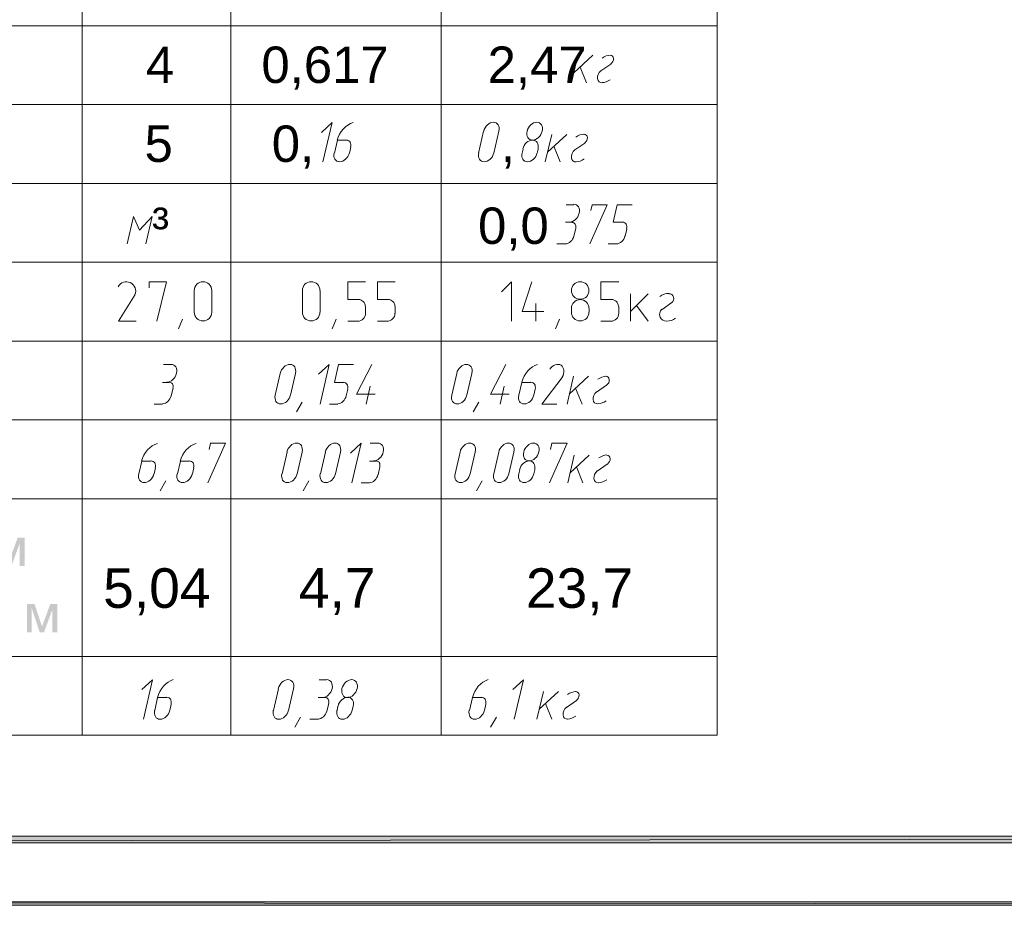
# Model space of a CAD drawing. Header units: millimetres. Extents: x 1527433 to 14789979, y -66543 to 11310.
# Tile 85 of 122: x 1997577 to 2005076, y -65658 to -58915. Entities that reach past the tile are written whole.
import ezdxf

# ---------------------------------------------------------------- set-up
doc = ezdxf.new("R2010")
doc.units = ezdxf.units.MM
doc.styles.get("Standard").update_dxf_attribs({"font": 'isocpeur.ttf', "height": 250})

msp = doc.modelspace()

# ---------------------------------------------------------------- hatches: boundary and pattern name
h = msp.add_hatch(color=7)
h.paths.add_polyline_path([(2024622.617, -35960.929), (2024599.333, -35982.095), (2024622.617, -65655.645)])
h.paths.add_polyline_path([(2024599.333, -35982.095), (2024622.617, -65655.645), (2024599.333, -65630.245)])
h.paths.add_polyline_path([(2024622.617, -65655.645), (2024599.333, -65630.245), (2024622.617, -65657.762)])
h.paths.add_polyline_path([(2024599.333, -65630.245), (2024622.617, -65657.762), (1982651.233, -65630.245)])
h.paths.add_polyline_path([(2024622.617, -65657.762), (1982651.233, -65630.245), (1982625.833, -65657.762)])
h.paths.add_polyline_path([(1982651.233, -65630.245), (1982625.833, -65657.762)])
h = msp.add_hatch(color=7)
h.paths.add_polyline_path([(2024099.8, -65130.712), (2024150.6, -65181.512), (2024099.8, -36481.629)])
h.paths.add_polyline_path([(2024150.6, -65181.512), (2024099.8, -36481.629), (2024150.6, -36432.945)])
h.paths.add_polyline_path([(2024099.8, -36481.629), (2024150.6, -36432.945), (1984651.483, -36481.629)])
h.paths.add_polyline_path([(2024150.6, -36432.945), (1984651.483, -36481.629), (1984600.683, -36432.945)])
h.paths.add_polyline_path([(1984651.483, -36481.629), (1984600.683, -36432.945), (1984651.483, -65130.712)])
h.paths.add_polyline_path([(1984600.683, -36432.945), (1984651.483, -65130.712), (1984600.683, -65181.512)])
h.paths.add_polyline_path([(1984651.483, -65130.712), (1984600.683, -65181.512), (2024099.8, -65130.712)])
h.paths.add_polyline_path([(1984600.683, -65181.512), (2024099.8, -65130.712), (2024150.6, -65181.512)])
h = msp.add_hatch(color=7)
h.dxf.hatch_style = 2
h.paths.add_polyline_path([(1997385.679, -62857.456), (1997442.619, -62857.456), (1997499.34, -63030.207), (1997562.343, -62857.456), (1997614.984, -62857.456), (1997614.984, -63073.312), (1997578.384, -63073.312), (1997578.384, -62899.514), (1997514.553, -63073.312), (1997481.811, -63073.312), (1997421.453, -62891.19), (1997421.453, -63073.312), (1997385.679, -63073.312)])
h = msp.add_hatch(color=7)
h.dxf.hatch_style = 2
h.paths.add_polyline_path([(1997633.667, -63363.339), (1997690.608, -63363.339), (1997747.328, -63536.09), (1997810.332, -63363.339), (1997862.973, -63363.339), (1997862.973, -63579.195), (1997826.372, -63579.195), (1997826.372, -63405.397), (1997762.541, -63579.195), (1997729.799, -63579.195), (1997669.441, -63397.074), (1997669.441, -63579.195), (1997633.667, -63579.195)])

# ---------------------------------------------------------------- linework, layer by layer
at = {"color": 7, "lineweight": 0}
for points in [[(1998052.1, -53861.579), (1998052.1, -64362.362)], [(1999186.633, -64362.362), (1999186.633, -53861.579)], [(2000786.833, -64362.362), (2000786.833, -53861.579)], [(2002888.683, -64362.362), (2002888.683, -53861.579)], [(2002888.683, -58962.745), (1985730.983, -58962.745)], [(2001828.233, -59184.995), (2001779.55, -59396.662)], [(2001796.483, -59320.462), (2001942.533, -59184.995)], [(2002075.089, -59185.151), (2002059.403, -59186.968), (2002043.583, -59191.405), (2002027.891, -59198.366), (2002012.588, -59207.756)], [(2002079.321, -59252.175), (2002088.24, -59243.996), (2002094.848, -59233.882), (2002098.747, -59222.641), (2002099.539, -59211.084), (2002097.026, -59200.617), (2002091.61, -59192.452), (2002083.794, -59187.099), (2002074.078, -59185.071)], [(2001893.85, -59396.662), (2001845.167, -59276.012)], [(2002003.521, -59303.891), (2001991.9, -59316.537), (2001983.53, -59331.351), (2001978.887, -59347.208), (2001978.449, -59362.985), (2001982.399, -59376.808), (2001990.15, -59387.145), (2002001.018, -59393.391), (2002014.323, -59394.936)], [(2002080.117, -59252.729), (2002003.917, -59305.645)], [(2002013.177, -59394.39), (2002028.863, -59392.572), (2002044.684, -59388.136), (2002060.376, -59381.175), (2002075.678, -59371.785)], [(2002888.683, -59561.762), (1985730.983, -59561.762)], [(1999887.25, -59997.795), (1999957.1, -59697.229), (1999876.667, -59773.429)], [(2000116.585, -59697.913), (2000096.134, -59706.024), (2000076.615, -59717.336), (2000058.335, -59731.502), (2000041.602, -59748.175), (2000026.726, -59767.01), (2000014.013, -59787.659), (2000003.774, -59809.778), (1999996.315, -59833.018)], [(2001110.683, -59764.962), (2001072.583, -59930.062)], [(2001226.714, -59763.78), (2001228.734, -59750.038), (2001228.34, -59737.243), (2001225.701, -59725.67), (2001220.987, -59715.591), (2001214.365, -59707.282), (2001206.005, -59701.015), (2001196.074, -59697.064), (2001184.743, -59695.704), (2001172.768, -59697.114), (2001160.99, -59701.111), (2001149.707, -59707.42), (2001139.214, -59715.766), (2001129.807, -59725.875), (2001121.783, -59737.471), (2001115.439, -59750.28), (2001111.069, -59764.027)], [(2001189, -59930.062), (2001227.1, -59764.962)], [(2001441.269, -59764.027), (2001439.249, -59777.77), (2001439.643, -59790.564), (2001442.282, -59802.138), (2001446.996, -59812.216), (2001453.618, -59820.525), (2001461.979, -59826.792), (2001471.909, -59830.743), (2001483.24, -59832.104), (2001495.215, -59830.693), (2001506.993, -59826.696), (2001518.276, -59820.387), (2001528.77, -59812.041), (2001538.176, -59801.932), (2001546.2, -59790.336), (2001552.545, -59777.527), (2001556.914, -59763.78)], [(2001556.914, -59763.78), (2001558.934, -59750.038), (2001558.54, -59737.243), (2001555.902, -59725.67), (2001551.187, -59715.591), (2001544.565, -59707.282), (2001536.205, -59701.015), (2001526.274, -59697.064), (2001514.943, -59695.704), (2001502.968, -59697.114), (2001491.19, -59701.111), (2001479.907, -59707.42), (2001469.414, -59715.766), (2001460.007, -59725.875), (2001451.983, -59737.471), (2001445.639, -59750.28), (2001441.269, -59764.027)], [(1999997.317, -59832.695), (1999974.033, -59930.062)], [(2000067.167, -59832.695), (1999997.317, -59832.695)], [(2000097.681, -59884.37), (2000099.249, -59873.825), (2000098.967, -59864.01), (2000096.964, -59855.135), (2000093.37, -59847.411), (2000088.313, -59841.046), (2000081.921, -59836.251), (2000074.324, -59833.236), (2000065.65, -59832.209)], [(2001525.164, -59899.247), (2001527.184, -59885.504), (2001526.79, -59872.71), (2001524.152, -59861.136), (2001519.437, -59851.058), (2001512.815, -59842.749), (2001504.455, -59836.482), (2001494.524, -59832.531), (2001483.193, -59831.17), (2001471.218, -59832.581), (2001459.44, -59836.578), (2001448.157, -59842.887), (2001437.664, -59851.233), (2001428.257, -59861.342), (2001420.233, -59872.938), (2001413.889, -59885.747), (2001409.519, -59899.494)], [(2001629.267, -59788.245), (2001580.583, -59997.795)], [(2001597.517, -59923.712), (2001743.567, -59788.245)], [(2001876.123, -59786.284), (2001860.437, -59788.101), (2001844.616, -59792.538), (2001828.924, -59799.499), (2001813.622, -59808.889)], [(2001880.355, -59853.308), (2001889.273, -59845.129), (2001895.881, -59835.015), (2001899.78, -59823.774), (2001900.572, -59812.217), (2001898.059, -59801.751), (2001892.644, -59793.585), (2001884.827, -59788.232), (2001875.112, -59786.205)], [(2000088.333, -59930.062), (2000098.917, -59885.612)], [(2001411.25, -59900.429), (2001404.9, -59930.062)], [(2001519.2, -59930.062), (2001525.55, -59900.429)], [(2001694.883, -59997.795), (2001646.2, -59877.145)], [(2001804.554, -59907.141), (2001792.933, -59919.787), (2001784.563, -59934.601), (2001779.921, -59950.458), (2001779.482, -59966.235), (2001783.433, -59980.058), (2001791.183, -59990.395), (2001802.052, -59996.641), (2001815.356, -59998.186)], [(2001881.15, -59855.979), (2001804.95, -59906.779)], [(1999972.303, -59929.127), (1999970.283, -59942.87), (1999970.677, -59955.664), (1999973.315, -59967.238), (1999978.03, -59977.316), (1999984.652, -59985.625), (1999993.012, -59991.892), (2000002.942, -59995.843), (2000014.274, -59997.204), (2000026.249, -59995.793), (2000038.026, -59991.796), (2000049.31, -59985.487), (2000059.803, -59977.141), (2000069.21, -59967.032), (2000077.233, -59955.436), (2000083.578, -59942.627), (2000087.947, -59928.88)], [(2001072.969, -59929.127), (2001070.949, -59942.87), (2001071.343, -59955.664), (2001073.982, -59967.238), (2001078.696, -59977.316), (2001085.318, -59985.625), (2001093.679, -59991.892), (2001103.609, -59995.843), (2001114.94, -59997.204), (2001126.915, -59995.793), (2001138.693, -59991.796), (2001149.976, -59985.487), (2001160.47, -59977.141), (2001169.876, -59967.032), (2001177.9, -59955.436), (2001184.245, -59942.627), (2001188.614, -59928.88)], [(2001403.169, -59929.127), (2001401.149, -59942.87), (2001401.543, -59955.664), (2001404.182, -59967.238), (2001408.896, -59977.316), (2001415.518, -59985.625), (2001423.879, -59991.892), (2001433.809, -59995.843), (2001445.14, -59997.204), (2001457.115, -59995.793), (2001468.893, -59991.796), (2001480.176, -59985.487), (2001490.67, -59977.141), (2001500.076, -59967.032), (2001508.1, -59955.436), (2001514.445, -59942.627), (2001518.814, -59928.88)], [(2001814.211, -59997.64), (2001829.897, -59995.822), (2001845.717, -59991.386), (2001861.409, -59984.425), (2001876.712, -59975.035)], [(2002888.683, -60162.895), (1985730.983, -60162.895)], [(2001796.483, -60323.762), (2001739.333, -60323.762)], [(2001764.757, -60456.52), (2001776.732, -60455.11), (2001788.51, -60451.113), (2001799.793, -60444.804), (2001810.286, -60436.458), (2001819.693, -60426.349), (2001827.717, -60414.753), (2001834.061, -60401.944), (2001838.431, -60388.197), (2001840.451, -60374.454), (2001840.057, -60361.66), (2001837.418, -60350.086), (2001832.704, -60340.008), (2001826.082, -60331.699), (2001817.721, -60325.432), (2001807.791, -60321.481), (2001796.46, -60320.12)], [(2001919.25, -60622.212), (2002052.6, -60323.762), (2001938.3, -60323.762), (2001927.717, -60368.212)], [(2002166.9, -60457.112), (2002097.05, -60457.112), (2002128.8, -60323.762), (2002243.1, -60323.762)], [(1998536.817, -60622.212), (1998585.5, -60412.662), (1998490.25, -60518.495), (1998443.683, -60412.662), (1998395, -60622.212)], [(2001785.9, -60457.112), (2001735.1, -60457.112)], [(2001811.756, -60502.407), (2001813.098, -60493.46), (2001812.872, -60485.135), (2001811.188, -60477.61), (2001808.153, -60471.062), (2001803.878, -60465.67), (2001798.471, -60461.611), (2001792.04, -60459.063), (2001784.695, -60458.204)], [(2001798.6, -60562.945), (2001813.417, -60503.679)], [(2002199.531, -60508.787), (2002201.099, -60498.241), (2002200.817, -60488.426), (2002198.814, -60479.552), (2002195.22, -60471.827), (2002190.163, -60465.463), (2002183.771, -60460.668), (2002176.174, -60457.652), (2002167.5, -60456.626)], [(2002188.067, -60562.945), (2002200.767, -60510.029)], [(2001732.695, -60622.159), (2001743.268, -60620.904), (2001753.669, -60617.363), (2001763.635, -60611.78), (2001772.905, -60604.397), (2001781.218, -60595.458), (2001788.31, -60585.206), (2001793.921, -60573.883), (2001797.789, -60561.733)], [(2002122.162, -60622.159), (2002132.735, -60620.904), (2002143.136, -60617.363), (2002153.102, -60611.78), (2002162.372, -60604.397), (2002170.684, -60595.458), (2002177.777, -60585.206), (2002183.388, -60573.883), (2002187.256, -60561.733)], [(2001669.483, -60622.212), (2001735.1, -60622.212)], [(2002058.95, -60622.212), (2002122.45, -60622.212)], [(2002888.683, -60761.912), (1985730.983, -60761.912)], [(1998455.253, -61008.041), (1998459.282, -60994.743), (1998460.631, -60981.302), (1998459.435, -60968.061), (1998455.824, -60955.361), (1998449.933, -60943.546), (1998441.893, -60932.957), (1998431.838, -60923.937), (1998419.9, -60916.827), (1998406.812, -60912.16), (1998393.452, -60910.162), (1998380.168, -60910.717), (1998367.309, -60913.709), (1998355.223, -60919.023), (1998344.258, -60926.541), (1998334.762, -60936.148), (1998327.083, -60947.729)], [(1998621.483, -61210.645), (1998695.567, -60910.079), (1998562.217, -60910.079), (1998562.217, -60956.645)], [(1999040.583, -60976.754), (1999039.229, -60963.316), (1999035.344, -60950.801), (1999029.196, -60939.475), (1999021.055, -60929.607), (1999011.187, -60921.466), (1998999.861, -60915.318), (1998987.346, -60911.433), (1998973.908, -60910.079), (1998960.471, -60911.433), (1998947.955, -60915.318), (1998936.63, -60921.466), (1998926.762, -60929.607), (1998918.62, -60939.475), (1998912.473, -60950.801), (1998908.588, -60963.316), (1998907.233, -60976.754)], [(1999863.967, -60976.754), (1999862.612, -60963.316), (1999858.727, -60950.801), (1999852.58, -60939.475), (1999844.438, -60929.607), (1999834.57, -60921.466), (1999823.245, -60915.318), (1999810.729, -60911.433), (1999797.292, -60910.079), (1999783.854, -60911.433), (1999771.339, -60915.318), (1999760.013, -60921.466), (1999750.145, -60929.607), (1999742.004, -60939.475), (1999735.856, -60950.801), (1999731.971, -60963.316), (1999730.617, -60976.754)], [(2000158.183, -61045.545), (2000075.633, -61045.545), (2000075.633, -60910.079), (2000211.1, -60910.079)], [(2000384.667, -61045.545), (2000302.117, -61045.545), (2000302.117, -60910.079), (2000437.583, -60910.079)], [(2001322.35, -61210.645), (2001322.35, -60910.079), (2001246.15, -60986.279)], [(2001404.9, -61136.562), (2001478.983, -60910.079)], [(2001912.9, -60976.754), (2001911.545, -60963.316), (2001907.66, -60950.801), (2001901.513, -60939.475), (2001893.371, -60929.607), (2001883.504, -60921.466), (2001872.178, -60915.318), (2001859.662, -60911.433), (2001846.225, -60910.079), (2001832.788, -60911.433), (2001820.272, -60915.318), (2001808.946, -60921.466), (2001799.079, -60929.607), (2001790.937, -60939.475), (2001784.79, -60950.801), (2001780.905, -60963.316), (2001779.55, -60976.754)], [(2002086.467, -61045.545), (2002003.917, -61045.545), (2002003.917, -60910.079), (2002139.383, -60910.079)], [(1998456.383, -61007.445), (1998329.383, -61210.645), (1998464.85, -61210.645)], [(1998907.233, -60977.812), (1998907.233, -61142.912)], [(1999040.583, -61142.912), (1999040.583, -60977.812)], [(1999730.617, -60977.812), (1999730.617, -61142.912)], [(1999866.083, -61142.912), (1999866.083, -60977.812)], [(2001779.55, -60976.754), (2001780.905, -60990.191), (2001784.79, -61002.707), (2001790.937, -61014.032), (2001799.079, -61023.9), (2001808.946, -61032.042), (2001820.272, -61038.189), (2001832.788, -61042.074), (2001846.225, -61043.429), (2001859.662, -61042.074), (2001872.178, -61038.189), (2001883.504, -61032.042), (2001893.371, -61023.9), (2001901.513, -61014.032), (2001907.66, -61002.707), (2001911.545, -60990.191), (2001912.9, -60976.754)], [(2002228.283, -61136.562), (2002363.75, -61001.095)], [(2002228.283, -61001.095), (2002228.283, -61210.645)], [(2002520.548, -60999.016), (2002502.53, -61000.809), (2002485.071, -61005.224), (2002468.454, -61012.168), (2002452.963, -61021.544)], [(2002543.524, -61067.876), (2002551.699, -61059.509), (2002556.772, -61049.266), (2002558.485, -61037.965), (2002556.582, -61026.423), (2002551.179, -61016.048), (2002543.028, -61008.035), (2002532.824, -61002.885), (2002521.264, -61001.096)], [(2000208.983, -61097.404), (2000207.93, -61086.952), (2000204.908, -61077.218), (2000200.127, -61068.409), (2000193.794, -61060.734), (2000186.12, -61054.402), (2000177.311, -61049.621), (2000167.576, -61046.599), (2000157.125, -61045.545)], [(2000211.1, -61151.379), (2000211.1, -61098.462)], [(2000435.467, -61097.404), (2000434.413, -61086.952), (2000431.391, -61077.218), (2000426.61, -61068.409), (2000420.278, -61060.734), (2000412.603, -61054.402), (2000403.794, -61049.621), (2000394.06, -61046.599), (2000383.608, -61045.545)], [(2000437.583, -61151.379), (2000437.583, -61098.462)], [(2001508.617, -61075.179), (2001508.617, -61210.645)], [(2001912.9, -61112.22), (2001911.545, -61098.783), (2001907.66, -61086.267), (2001901.513, -61074.942), (2001893.371, -61065.074), (2001883.504, -61056.932), (2001872.178, -61050.785), (2001859.662, -61046.9), (2001846.225, -61045.545), (2001832.788, -61046.9), (2001820.272, -61050.785), (2001808.946, -61056.932), (2001799.079, -61065.074), (2001790.937, -61074.942), (2001784.79, -61086.267), (2001780.905, -61098.783), (2001779.55, -61112.22)], [(2001779.55, -61113.279), (2001779.55, -61142.912)], [(2001915.017, -61142.912), (2001915.017, -61113.279)], [(2002137.267, -61097.404), (2002136.213, -61086.952), (2002133.191, -61077.218), (2002128.41, -61068.409), (2002122.078, -61060.734), (2002114.403, -61054.402), (2002105.594, -61049.621), (2002095.86, -61046.599), (2002085.408, -61045.545)], [(2002139.383, -61151.379), (2002139.383, -61098.462)], [(2002363.75, -61210.645), (2002274.85, -61089.995)], [(2002543.667, -61068.829), (2002469.583, -61121.745)], [(1998907.233, -61141.854), (1998908.588, -61155.291), (1998912.473, -61167.807), (1998918.62, -61179.132), (1998926.762, -61189), (1998936.63, -61197.142), (1998947.955, -61203.289), (1998960.471, -61207.174), (1998973.908, -61208.529), (1998987.346, -61207.174), (1998999.861, -61203.289), (1999011.187, -61197.142), (1999021.055, -61189), (1999029.196, -61179.132), (1999035.344, -61167.807), (1999039.229, -61155.291), (1999040.583, -61141.854)], [(1999730.617, -61141.854), (1999731.971, -61155.291), (1999735.856, -61167.807), (1999742.004, -61179.132), (1999750.145, -61189), (1999760.013, -61197.142), (1999771.339, -61203.289), (1999783.854, -61207.174), (1999797.292, -61208.529), (1999810.729, -61207.174), (1999823.245, -61203.289), (1999834.57, -61197.142), (1999844.438, -61189), (1999852.58, -61179.132), (1999858.727, -61167.807), (1999862.612, -61155.291), (1999863.967, -61141.854)], [(2000150.775, -61210.645), (2000162.933, -61209.42), (2000174.256, -61205.905), (2000184.503, -61200.343), (2000193.431, -61192.977), (2000200.797, -61184.049), (2000206.359, -61173.801), (2000209.874, -61162.478), (2000211.1, -61150.32)], [(2000375.142, -61210.645), (2000387.299, -61209.42), (2000398.623, -61205.905), (2000408.87, -61200.343), (2000417.798, -61192.977), (2000425.164, -61184.049), (2000430.726, -61173.801), (2000434.241, -61162.478), (2000435.467, -61150.32)], [(2001570, -61136.562), (2001404.9, -61136.562)], [(2001779.55, -61141.854), (2001780.905, -61155.291), (2001784.79, -61167.807), (2001790.937, -61179.132), (2001799.079, -61189), (2001808.946, -61197.142), (2001820.272, -61203.289), (2001832.788, -61207.174), (2001846.225, -61208.529), (2001859.662, -61207.174), (2001872.178, -61203.289), (2001883.504, -61197.142), (2001893.371, -61189), (2001901.513, -61179.132), (2001907.66, -61167.807), (2001911.545, -61155.291), (2001912.9, -61141.854)], [(2002079.058, -61210.645), (2002091.216, -61209.42), (2002102.54, -61205.905), (2002112.787, -61200.343), (2002121.715, -61192.977), (2002129.081, -61184.049), (2002134.643, -61173.801), (2002138.158, -61162.478), (2002139.383, -61150.32)], [(2002467.71, -61120.233), (2002457.553, -61132.727), (2002451.803, -61147.384), (2002450.709, -61163.09), (2002454.523, -61178.733), (2002462.946, -61192.456), (2002474.868, -61202.739), (2002489.325, -61208.975), (2002505.348, -61210.561)], [(2002505.402, -61210.608), (2002523.42, -61208.815), (2002540.879, -61204.4), (2002557.496, -61197.456), (2002572.987, -61188.08)], [(1998816.217, -61195.829), (1998786.583, -61269.912)], [(1999986.733, -61195.829), (1999957.1, -61269.912)], [(2000075.633, -61210.645), (2000151.833, -61210.645)], [(2000302.117, -61210.645), (2000376.2, -61210.645)], [(2001688.533, -61195.829), (2001658.9, -61269.912)], [(2002003.917, -61210.645), (2002080.117, -61210.645)], [(2002888.683, -61363.045), (1985730.983, -61363.045)], [(1998729.433, -61540.845), (1998672.283, -61540.845)], [(1998697.707, -61675.72), (1998709.682, -61674.31), (1998721.46, -61670.313), (1998732.743, -61664.004), (1998743.236, -61655.658), (1998752.643, -61645.549), (1998760.667, -61633.953), (1998767.011, -61621.144), (1998771.381, -61607.397), (1998773.401, -61593.654), (1998773.007, -61580.86), (1998770.368, -61569.286), (1998765.654, -61559.208), (1998759.032, -61550.899), (1998750.671, -61544.632), (1998740.741, -61540.681), (1998729.41, -61539.32)], [(1999677.314, -61607.397), (1999679.334, -61593.654), (1999678.94, -61580.86), (1999676.302, -61569.286), (1999671.587, -61559.208), (1999664.965, -61550.899), (1999656.605, -61544.632), (1999646.674, -61540.681), (1999635.343, -61539.32), (1999623.368, -61540.731), (1999611.59, -61544.728), (1999600.307, -61551.037), (1999589.814, -61559.383), (1999580.407, -61569.492), (1999572.383, -61581.088), (1999566.039, -61593.897), (1999561.669, -61607.644)], [(1999866.083, -61841.412), (1999933.817, -61540.845), (1999853.383, -61614.929)], [(2000043.883, -61676.312), (1999974.033, -61676.312), (2000005.783, -61540.845), (2000120.083, -61540.845)], [(2000143.367, -61765.212), (2000259.783, -61540.845)], [(2001021.397, -61607.397), (2001023.417, -61593.654), (2001023.024, -61580.86), (2001020.385, -61569.286), (2001015.67, -61559.208), (2001009.048, -61550.899), (2001000.688, -61544.632), (2000990.758, -61540.681), (2000979.426, -61539.32), (2000967.451, -61540.731), (2000955.674, -61544.728), (2000944.39, -61551.037), (2000933.897, -61559.383), (2000924.491, -61569.492), (2000916.467, -61581.088), (2000910.122, -61593.897), (2000905.753, -61607.644)], [(2001163.6, -61765.212), (2001280.017, -61540.845)], [(2001522.051, -61539.413), (2001501.601, -61547.524), (2001482.081, -61558.836), (2001463.801, -61573.002), (2001447.069, -61589.675), (2001432.192, -61608.51), (2001419.48, -61629.159), (2001409.24, -61651.278), (2001401.782, -61674.518)], [(2001709.2, -61636.587), (2001715.627, -61623.411), (2001719.822, -61610.088), (2001721.819, -61596.959), (2001721.655, -61584.362), (2001719.361, -61572.636), (2001714.974, -61562.122), (2001708.527, -61553.16), (2001700.054, -61546.088), (2001690.055, -61541.435), (2001679.22, -61539.427), (2001667.869, -61539.951), (2001656.322, -61542.891), (2001644.901, -61548.134), (2001633.926, -61555.565), (2001623.718, -61565.071), (2001614.597, -61576.536)], [(1999561.283, -61608.579), (1999523.183, -61773.679)], [(1999639.6, -61773.679), (1999677.7, -61608.579)], [(2000907.483, -61608.579), (2000869.383, -61773.679)], [(2000983.683, -61773.679), (2001021.783, -61608.579)], [(2001709.7, -61638.212), (2001555.183, -61841.412), (2001669.483, -61841.412)], [(2001794.367, -61629.745), (2001745.683, -61841.412)], [(2001762.617, -61765.212), (2001908.667, -61629.745)], [(2002043.339, -61629.901), (2002027.653, -61631.718), (2002011.833, -61636.155), (2001996.141, -61643.116), (2001980.838, -61652.506)], [(2002047.571, -61696.925), (2002056.49, -61688.746), (2002063.098, -61678.632), (2002066.997, -61667.391), (2002067.789, -61655.834), (2002065.276, -61645.367), (2002059.86, -61637.202), (2002052.044, -61631.849), (2002042.328, -61629.821)], [(1998716.733, -61676.312), (1998665.933, -61676.312)], [(1998744.706, -61719.49), (1998746.048, -61710.543), (1998745.822, -61702.218), (1998744.138, -61694.693), (1998741.103, -61688.145), (1998736.828, -61682.753), (1998731.421, -61678.694), (1998724.99, -61676.146), (1998717.645, -61675.287)], [(2000074.398, -61727.987), (2000075.965, -61717.441), (2000075.684, -61707.626), (2000073.681, -61698.752), (2000070.087, -61691.027), (2000065.029, -61684.663), (2000058.638, -61679.868), (2000051.04, -61676.852), (2000042.367, -61675.826)], [(2000247.083, -61705.945), (2000215.333, -61841.412)], [(2001267.317, -61705.945), (2001235.567, -61841.412)], [(2001402.783, -61676.312), (2001379.5, -61773.679)], [(2001472.633, -61676.312), (2001402.783, -61676.312)], [(2001503.148, -61727.987), (2001504.715, -61717.441), (2001504.434, -61707.626), (2001502.431, -61698.752), (2001498.837, -61691.027), (2001493.779, -61684.663), (2001487.388, -61679.868), (2001479.79, -61676.852), (2001471.117, -61675.826)], [(2002046.25, -61697.479), (2001970.05, -61750.395)], [(1998665.645, -61839.242), (1998676.218, -61837.987), (1998686.619, -61834.446), (1998696.585, -61828.863), (1998705.855, -61821.481), (1998714.168, -61812.542), (1998721.26, -61802.289), (1998726.871, -61790.967), (1998730.739, -61778.817)], [(1998731.55, -61780.029), (1998746.367, -61720.762)], [(1999523.569, -61772.744), (1999521.549, -61786.486), (1999521.943, -61799.281), (1999524.582, -61810.854), (1999529.296, -61820.932), (1999535.918, -61829.242), (1999544.279, -61835.509), (1999554.209, -61839.46), (1999565.54, -61840.82), (1999577.515, -61839.41), (1999589.293, -61835.413), (1999600.576, -61829.104), (1999611.07, -61820.758), (1999620.476, -61810.649), (1999628.5, -61799.053), (1999634.845, -61786.244), (1999639.214, -61772.497)], [(1999999.145, -61839.242), (2000009.718, -61837.987), (2000020.119, -61834.446), (2000030.085, -61828.863), (2000039.355, -61821.481), (2000047.668, -61812.542), (2000054.76, -61802.289), (2000060.371, -61790.967), (2000064.239, -61778.817)], [(2000065.05, -61780.029), (2000075.633, -61729.229)], [(2000285.183, -61765.212), (2000143.367, -61765.212)], [(2000867.653, -61772.744), (2000865.633, -61786.486), (2000866.027, -61799.281), (2000868.665, -61810.854), (2000873.38, -61820.932), (2000880.002, -61829.242), (2000888.362, -61835.509), (2000898.292, -61839.46), (2000909.624, -61840.82), (2000921.599, -61839.41), (2000933.376, -61835.413), (2000944.66, -61829.104), (2000955.153, -61820.758), (2000964.56, -61810.649), (2000972.583, -61799.053), (2000978.928, -61786.244), (2000983.297, -61772.497)], [(2001305.417, -61765.212), (2001163.6, -61765.212)], [(2001377.769, -61772.744), (2001375.749, -61786.486), (2001376.143, -61799.281), (2001378.782, -61810.854), (2001383.496, -61820.932), (2001390.118, -61829.242), (2001398.479, -61835.509), (2001408.409, -61839.46), (2001419.74, -61840.82), (2001431.715, -61839.41), (2001443.493, -61835.413), (2001454.776, -61829.104), (2001465.27, -61820.758), (2001474.676, -61810.649), (2001482.7, -61799.053), (2001489.045, -61786.244), (2001493.414, -61772.497)], [(2001493.8, -61773.679), (2001504.383, -61729.229)], [(2001859.983, -61841.412), (2001811.3, -61720.762)], [(2001969.654, -61748.641), (2001958.033, -61761.287), (2001949.663, -61776.101), (2001945.021, -61791.958), (2001944.582, -61807.735), (2001948.533, -61821.558), (2001956.283, -61831.895), (2001967.152, -61838.141), (2001980.457, -61839.686)], [(1998602.433, -61841.412), (1998665.933, -61841.412)], [(1999728.5, -61826.595), (1999686.167, -61900.679)], [(1999935.933, -61841.412), (1999999.433, -61841.412)], [(2001074.7, -61826.595), (2001030.25, -61900.679)], [(2001981.427, -61839.14), (2001997.113, -61837.322), (2002012.934, -61832.886), (2002028.626, -61825.925), (2002043.928, -61816.535)], [(1998626.451, -62140.546), (1998606.001, -62148.658), (1998586.481, -62159.969), (1998568.201, -62174.135), (1998551.469, -62190.809), (1998536.592, -62209.643), (1998523.88, -62230.293), (1998513.64, -62252.411), (1998506.182, -62275.652)], [(1998920.668, -62140.546), (1998900.217, -62148.658), (1998880.698, -62159.969), (1998862.418, -62174.135), (1998845.685, -62190.809), (1998830.809, -62209.643), (1998818.097, -62230.293), (1998807.857, -62252.411), (1998800.398, -62275.652)], [(1999010.95, -62440.429), (1999144.3, -62139.862), (1999030, -62139.862), (1999019.417, -62186.429)], [(1999728.114, -62206.413), (1999730.134, -62192.671), (1999729.74, -62179.876), (1999727.102, -62168.303), (1999722.387, -62158.225), (1999715.765, -62149.915), (1999707.405, -62143.648), (1999697.474, -62139.698), (1999686.143, -62138.337), (1999674.168, -62139.747), (1999662.39, -62143.745), (1999651.107, -62150.054), (1999640.614, -62158.4), (1999631.207, -62168.508), (1999623.183, -62180.104), (1999616.839, -62192.913), (1999612.469, -62206.661)], [(2000020.214, -62206.413), (2000022.234, -62192.671), (2000021.84, -62179.876), (2000019.202, -62168.303), (2000014.487, -62158.225), (2000007.865, -62149.915), (1999999.505, -62143.648), (1999989.574, -62139.698), (1999978.243, -62138.337), (1999966.268, -62139.747), (1999954.49, -62143.745), (1999943.207, -62150.054), (1999932.714, -62158.4), (1999923.307, -62168.508), (1999915.283, -62180.104), (1999908.939, -62192.913), (1999904.569, -62206.661)], [(2000107.383, -62440.429), (2000177.233, -62139.862), (2000096.8, -62216.062)], [(2000304.233, -62139.862), (2000247.083, -62139.862)], [(2000272.507, -62274.737), (2000284.482, -62273.326), (2000296.26, -62269.329), (2000307.543, -62263.02), (2000318.036, -62254.674), (2000327.443, -62244.566), (2000335.467, -62232.969), (2000341.811, -62220.16), (2000346.181, -62206.413), (2000348.201, -62192.671), (2000347.807, -62179.876), (2000345.168, -62168.303), (2000340.454, -62158.225), (2000333.832, -62149.915), (2000325.471, -62143.648), (2000315.541, -62139.698), (2000304.21, -62138.337)], [(2001046.797, -62206.413), (2001048.817, -62192.671), (2001048.424, -62179.876), (2001045.785, -62168.303), (2001041.07, -62158.225), (2001034.448, -62149.915), (2001026.088, -62143.648), (2001016.158, -62139.698), (2001004.826, -62138.337), (2000992.851, -62139.747), (2000981.074, -62143.745), (2000969.79, -62150.054), (2000959.297, -62158.4), (2000949.891, -62168.508), (2000941.867, -62180.104), (2000935.522, -62192.913), (2000931.153, -62206.661)], [(2001341.014, -62206.413), (2001343.034, -62192.671), (2001342.64, -62179.876), (2001340.002, -62168.303), (2001335.287, -62158.225), (2001328.665, -62149.915), (2001320.305, -62143.648), (2001310.374, -62139.698), (2001299.043, -62138.337), (2001287.068, -62139.747), (2001275.29, -62143.745), (2001264.007, -62150.054), (2001253.514, -62158.4), (2001244.107, -62168.508), (2001236.083, -62180.104), (2001229.739, -62192.913), (2001225.369, -62206.661)], [(2001531.514, -62206.413), (2001533.534, -62192.671), (2001533.14, -62179.876), (2001530.502, -62168.303), (2001525.787, -62158.225), (2001519.165, -62149.915), (2001510.805, -62143.648), (2001500.874, -62139.698), (2001489.543, -62138.337), (2001477.568, -62139.747), (2001465.79, -62143.745), (2001454.507, -62150.054), (2001444.014, -62158.4), (2001434.607, -62168.508), (2001426.583, -62180.104), (2001420.239, -62192.913), (2001415.869, -62206.661)], [(2001612.333, -62440.429), (2001745.683, -62139.862), (2001631.383, -62139.862), (2001620.8, -62186.429)], [(1999614.2, -62207.595), (1999576.1, -62372.695)], [(1999690.4, -62372.695), (1999728.5, -62207.595)], [(1999906.3, -62207.595), (1999868.2, -62372.695)], [(1999982.5, -62372.695), (2000020.6, -62207.595)], [(2000932.883, -62207.595), (2000894.783, -62372.695)], [(2001009.083, -62372.695), (2001047.183, -62207.595)], [(2001227.1, -62207.595), (2001189, -62372.695)], [(2001303.3, -62372.695), (2001341.4, -62207.595)], [(2001415.869, -62206.661), (2001413.849, -62220.403), (2001414.243, -62233.197), (2001416.882, -62244.771), (2001421.596, -62254.849), (2001428.218, -62263.159), (2001436.579, -62269.426), (2001446.509, -62273.376), (2001457.84, -62274.737), (2001469.815, -62273.326), (2001481.593, -62269.329), (2001492.876, -62263.02), (2001503.37, -62254.674), (2001512.776, -62244.566), (2001520.8, -62232.969), (2001527.145, -62220.16), (2001531.514, -62206.413)], [(2001800.717, -62230.879), (2001752.033, -62440.429)], [(2001768.967, -62366.345), (2001915.017, -62230.879)], [(2002049.689, -62228.917), (2002034.003, -62230.735), (2002018.183, -62235.171), (2002002.491, -62242.132), (2001987.188, -62251.522)], [(2002053.921, -62298.058), (2002062.84, -62289.879), (2002069.448, -62279.765), (2002073.347, -62268.524), (2002074.139, -62256.967), (2002071.626, -62246.501), (2002066.21, -62238.335), (2002058.394, -62232.982), (2002048.678, -62230.955)], [(1998507.183, -62275.329), (1998483.9, -62372.695)], [(1998577.033, -62275.329), (1998507.183, -62275.329)], [(1998609.664, -62327.003), (1998611.232, -62316.458), (1998610.95, -62306.643), (1998608.948, -62297.768), (1998605.353, -62290.044), (1998600.296, -62283.68), (1998593.904, -62278.885), (1998586.307, -62275.869), (1998577.633, -62274.843)], [(1998801.4, -62275.329), (1998778.117, -62372.695)], [(1998871.25, -62275.329), (1998801.4, -62275.329)], [(1998901.764, -62327.003), (1998903.332, -62316.458), (1998903.05, -62306.643), (1998901.048, -62297.768), (1998897.453, -62290.044), (1998892.396, -62283.68), (1998886.004, -62278.885), (1998878.407, -62275.869), (1998869.733, -62274.843)], [(2000291.533, -62275.329), (2000240.733, -62275.329)], [(2000319.506, -62318.507), (2000320.848, -62309.56), (2000320.622, -62301.235), (2000318.938, -62293.71), (2000315.903, -62287.162), (2000311.628, -62281.77), (2000306.221, -62277.711), (2000299.79, -62275.163), (2000292.445, -62274.304)], [(2001499.764, -62341.88), (2001501.784, -62328.138), (2001501.39, -62315.343), (2001498.752, -62303.77), (2001494.037, -62293.691), (2001487.415, -62285.382), (2001479.055, -62279.115), (2001469.124, -62275.164), (2001457.793, -62273.804), (2001445.818, -62275.214), (2001434.04, -62279.211), (2001422.757, -62285.52), (2001412.264, -62293.866), (2001402.857, -62303.975), (2001394.833, -62315.571), (2001388.489, -62328.38), (2001384.119, -62342.127)], [(2002052.6, -62298.612), (2001976.4, -62351.529)], [(1998484.286, -62371.761), (1998482.266, -62385.503), (1998482.66, -62398.297), (1998485.298, -62409.871), (1998490.013, -62419.949), (1998496.635, -62428.259), (1998504.996, -62434.526), (1998514.926, -62438.476), (1998526.257, -62439.837), (1998538.232, -62438.426), (1998550.01, -62434.429), (1998561.293, -62428.12), (1998571.786, -62419.774), (1998581.193, -62409.666), (1998589.217, -62398.069), (1998595.561, -62385.26), (1998599.931, -62371.513)], [(1998600.317, -62372.695), (1998610.9, -62328.245)], [(1998776.386, -62371.761), (1998774.366, -62385.503), (1998774.76, -62398.297), (1998777.398, -62409.871), (1998782.113, -62419.949), (1998788.735, -62428.259), (1998797.096, -62434.526), (1998807.026, -62438.476), (1998818.357, -62439.837), (1998830.332, -62438.426), (1998842.11, -62434.429), (1998853.393, -62428.12), (1998863.886, -62419.774), (1998873.293, -62409.666), (1998881.317, -62398.069), (1998887.661, -62385.26), (1998892.031, -62371.513)], [(1998892.417, -62372.695), (1998903, -62328.245)], [(1999574.369, -62371.761), (1999572.349, -62385.503), (1999572.743, -62398.297), (1999575.382, -62409.871), (1999580.096, -62419.949), (1999586.718, -62428.259), (1999595.079, -62434.526), (1999605.009, -62438.476), (1999616.34, -62439.837), (1999628.315, -62438.426), (1999640.093, -62434.429), (1999651.376, -62428.12), (1999661.87, -62419.774), (1999671.276, -62409.666), (1999679.3, -62398.069), (1999685.645, -62385.26), (1999690.014, -62371.513)], [(1999866.469, -62371.761), (1999864.449, -62385.503), (1999864.843, -62398.297), (1999867.482, -62409.871), (1999872.196, -62419.949), (1999878.818, -62428.259), (1999887.179, -62434.526), (1999897.109, -62438.476), (1999908.44, -62439.837), (1999920.415, -62438.426), (1999932.193, -62434.429), (1999943.476, -62428.12), (1999953.97, -62419.774), (1999963.376, -62409.666), (1999971.4, -62398.069), (1999977.745, -62385.26), (1999982.114, -62371.513)], [(2000240.445, -62440.376), (2000251.018, -62439.12), (2000261.419, -62435.58), (2000271.385, -62429.996), (2000280.655, -62422.614), (2000288.968, -62413.675), (2000296.06, -62403.423), (2000301.671, -62392.1), (2000305.539, -62379.95)], [(2000306.35, -62381.162), (2000321.167, -62319.779)], [(2000893.053, -62371.761), (2000891.033, -62385.503), (2000891.427, -62398.297), (2000894.065, -62409.871), (2000898.78, -62419.949), (2000905.402, -62428.259), (2000913.762, -62434.526), (2000923.692, -62438.476), (2000935.024, -62439.837), (2000946.999, -62438.426), (2000958.776, -62434.429), (2000970.06, -62428.12), (2000980.553, -62419.774), (2000989.96, -62409.666), (2000997.983, -62398.069), (2001004.328, -62385.26), (2001008.697, -62371.513)], [(2001187.269, -62371.761), (2001185.249, -62385.503), (2001185.643, -62398.297), (2001188.282, -62409.871), (2001192.996, -62419.949), (2001199.618, -62428.259), (2001207.979, -62434.526), (2001217.909, -62438.476), (2001229.24, -62439.837), (2001241.215, -62438.426), (2001252.993, -62434.429), (2001264.276, -62428.12), (2001274.77, -62419.774), (2001284.176, -62409.666), (2001292.2, -62398.069), (2001298.545, -62385.26), (2001302.914, -62371.513)], [(2001377.769, -62371.761), (2001375.749, -62385.503), (2001376.143, -62398.297), (2001378.782, -62409.871), (2001383.496, -62419.949), (2001390.118, -62428.259), (2001398.479, -62434.526), (2001408.409, -62438.476), (2001419.74, -62439.837), (2001431.715, -62438.426), (2001443.493, -62434.429), (2001454.776, -62428.12), (2001465.27, -62419.774), (2001474.676, -62409.666), (2001482.7, -62398.069), (2001489.045, -62385.26), (2001493.414, -62371.513)], [(2001385.85, -62343.062), (2001379.5, -62372.695)], [(2001493.8, -62372.695), (2001500.15, -62343.062)], [(2001866.333, -62440.429), (2001817.65, -62319.779)], [(2001976.004, -62349.774), (2001964.383, -62362.421), (2001956.013, -62377.234), (2001951.371, -62393.091), (2001950.932, -62408.868), (2001954.883, -62422.691), (2001962.633, -62433.029), (2001973.502, -62439.274), (2001986.807, -62440.819)], [(1998689.217, -62425.612), (1998646.883, -62501.812)], [(1999779.3, -62425.612), (1999736.967, -62501.812)], [(2000177.233, -62440.429), (2000240.733, -62440.429)], [(2001100.1, -62425.612), (2001055.65, -62501.812)], [(2001987.777, -62440.273), (2002003.463, -62438.456), (2002019.284, -62434.019), (2002034.976, -62427.058), (2002050.278, -62417.668)], [(2002888.683, -62563.195), (1985730.983, -62563.195)], [(2002888.683, -63763.345), (1985730.983, -63763.345)], [(1998519.883, -64241.712), (1998589.733, -63941.145), (1998507.183, -64015.229)], [(1998747.101, -63939.713), (1998726.651, -63947.824), (1998707.131, -63959.136), (1998688.851, -63973.302), (1998672.119, -63989.975), (1998657.242, -64008.81), (1998644.53, -64029.459), (1998634.29, -64051.578), (1998626.832, -64074.818)], [(1999662.497, -64007.697), (1999664.517, -63993.954), (1999664.124, -63981.16), (1999661.485, -63969.586), (1999656.77, -63959.508), (1999650.148, -63951.199), (1999641.788, -63944.932), (1999631.858, -63940.981), (1999620.526, -63939.62), (1999608.551, -63941.031), (1999596.774, -63945.028), (1999585.49, -63951.337), (1999574.997, -63959.683), (1999565.591, -63969.792), (1999557.567, -63981.388), (1999551.222, -63994.197), (1999546.853, -64007.944)], [(1999914.767, -63941.145), (1999857.617, -63941.145)], [(1999883.04, -64076.02), (1999895.015, -64074.61), (1999906.793, -64070.613), (1999918.076, -64064.304), (1999928.569, -64055.958), (1999937.976, -64045.849), (1999946, -64034.253), (1999952.345, -64021.444), (1999956.714, -64007.697), (1999958.734, -63993.954), (1999958.34, -63981.16), (1999955.702, -63969.586), (1999950.987, -63959.508), (1999944.365, -63951.199), (1999936.005, -63944.932), (1999926.074, -63940.981), (1999914.743, -63939.62)], [(2000147.214, -64007.697), (2000149.234, -63993.954), (2000148.84, -63981.16), (2000146.202, -63969.586), (2000141.487, -63959.508), (2000134.865, -63951.199), (2000126.505, -63944.932), (2000116.574, -63940.981), (2000105.243, -63939.62), (2000093.268, -63941.031), (2000081.49, -63945.028), (2000070.207, -63951.337), (2000059.714, -63959.683), (2000050.307, -63969.792), (2000042.283, -63981.388), (2000035.939, -63994.197), (2000031.569, -64007.944)], [(2001145.285, -63939.713), (2001124.834, -63947.824), (2001105.315, -63959.136), (2001087.035, -63973.302), (2001070.302, -63989.975), (2001055.426, -64008.81), (2001042.713, -64029.459), (2001032.474, -64051.578), (2001025.015, -64074.818)], [(2001343.517, -64241.712), (2001413.367, -63941.145), (2001332.933, -64015.229)], [(1999548.583, -64008.879), (1999510.483, -64173.979)], [(1999624.783, -64173.979), (1999662.883, -64008.879)], [(2000031.569, -64007.944), (2000029.549, -64021.686), (2000029.943, -64034.481), (2000032.582, -64046.054), (2000037.296, -64056.132), (2000043.918, -64064.442), (2000052.279, -64070.709), (2000062.209, -64074.66), (2000073.54, -64076.02), (2000085.515, -64074.61), (2000097.293, -64070.613), (2000108.576, -64064.304), (2000119.069, -64055.958), (2000128.476, -64045.849), (2000136.5, -64034.253), (2000142.845, -64021.444), (2000147.214, -64007.697)], [(2001565.767, -64030.045), (2001517.083, -64241.712)], [(2001534.017, -64165.512), (2001680.067, -64030.045)], [(2001812.623, -64030.201), (2001796.937, -64032.018), (2001781.116, -64036.455), (2001765.424, -64043.416), (2001750.122, -64052.806)], [(2001816.855, -64097.225), (2001825.773, -64089.046), (2001832.381, -64078.932), (2001836.28, -64067.691), (2001837.072, -64056.134), (2001834.559, -64045.667), (2001829.144, -64037.502), (2001821.327, -64032.149), (2001811.612, -64030.121)], [(1998627.833, -64076.612), (1998606.667, -64173.979)], [(1998697.683, -64076.612), (1998627.833, -64076.612)], [(1998730.314, -64126.17), (1998731.882, -64115.625), (1998731.6, -64105.81), (1998729.598, -64096.935), (1998726.003, -64089.211), (1998720.946, -64082.846), (1998714.554, -64078.051), (1998706.957, -64075.036), (1998698.283, -64074.009)], [(1999904.183, -64076.612), (1999851.267, -64076.612)], [(1999930.04, -64119.79), (1999931.381, -64110.843), (1999931.155, -64102.518), (1999929.471, -64094.993), (1999926.437, -64088.445), (1999922.161, -64083.053), (1999916.754, -64078.994), (1999910.323, -64076.446), (1999902.978, -64075.587)], [(2000117.581, -64141.047), (2000119.601, -64127.304), (2000119.207, -64114.51), (2000116.568, -64102.936), (2000111.854, -64092.858), (2000105.232, -64084.549), (2000096.871, -64078.282), (2000086.941, -64074.331), (2000075.61, -64072.97), (2000063.635, -64074.381), (2000051.857, -64078.378), (2000040.574, -64084.687), (2000030.08, -64093.033), (2000020.674, -64103.142), (2000012.65, -64114.738), (2000006.305, -64127.547), (2000001.936, -64141.294)], [(2001026.017, -64076.612), (2001002.733, -64173.979)], [(2001095.867, -64076.612), (2001026.017, -64076.612)], [(2001126.381, -64126.17), (2001127.949, -64115.625), (2001127.667, -64105.81), (2001125.664, -64096.935), (2001122.07, -64089.211), (2001117.013, -64082.846), (2001110.621, -64078.051), (2001103.024, -64075.036), (2001094.35, -64074.009)], [(2001817.65, -64097.779), (2001741.45, -64150.695)], [(1998604.936, -64173.044), (1998602.916, -64186.786), (1998603.31, -64199.581), (1998605.948, -64211.154), (1998610.663, -64221.232), (1998617.285, -64229.542), (1998625.646, -64235.809), (1998635.576, -64239.76), (1998646.907, -64241.12), (1998658.882, -64239.71), (1998670.66, -64235.713), (1998681.943, -64229.404), (1998692.436, -64221.058), (1998701.843, -64210.949), (1998709.867, -64199.353), (1998716.211, -64186.544), (1998720.581, -64172.797)], [(1998720.967, -64173.979), (1998731.55, -64127.412)], [(1999508.753, -64173.044), (1999506.733, -64186.786), (1999507.127, -64199.581), (1999509.765, -64211.154), (1999514.48, -64221.232), (1999521.102, -64229.542), (1999529.462, -64235.809), (1999539.392, -64239.76), (1999550.724, -64241.12), (1999562.699, -64239.71), (1999574.476, -64235.713), (1999585.76, -64229.404), (1999596.253, -64221.058), (1999605.66, -64210.949), (1999613.683, -64199.353), (1999620.028, -64186.544), (1999624.397, -64172.797)], [(1999850.979, -64239.542), (1999861.552, -64238.287), (1999871.952, -64234.746), (1999881.919, -64229.163), (1999891.189, -64221.781), (1999899.501, -64212.842), (1999906.594, -64202.589), (1999912.205, -64191.267), (1999916.073, -64179.117)], [(1999916.883, -64180.329), (1999931.7, -64121.062)], [(1999993.469, -64173.044), (1999991.449, -64186.786), (1999991.843, -64199.581), (1999994.482, -64211.154), (1999999.196, -64221.232), (2000005.818, -64229.542), (2000014.179, -64235.809), (2000024.109, -64239.76), (2000035.44, -64241.12), (2000047.415, -64239.71), (2000059.193, -64235.713), (2000070.476, -64229.404), (2000080.97, -64221.058), (2000090.376, -64210.949), (2000098.4, -64199.353), (2000104.745, -64186.544), (2000109.114, -64172.797)], [(2000001.55, -64142.229), (1999995.2, -64173.979)], [(2000109.5, -64173.979), (2000117.967, -64142.229)], [(2001001.003, -64173.044), (2000998.983, -64186.786), (2000999.377, -64199.581), (2001002.015, -64211.154), (2001006.73, -64221.232), (2001013.352, -64229.542), (2001021.712, -64235.809), (2001031.642, -64239.76), (2001042.974, -64241.12), (2001054.949, -64239.71), (2001066.726, -64235.713), (2001078.01, -64229.404), (2001088.503, -64221.058), (2001097.91, -64210.949), (2001105.933, -64199.353), (2001112.278, -64186.544), (2001116.647, -64172.797)], [(2001117.033, -64173.979), (2001127.617, -64127.412)], [(2001631.383, -64241.712), (2001582.7, -64121.062)], [(2001741.054, -64148.941), (2001729.433, -64161.587), (2001721.063, -64176.401), (2001716.421, -64192.258), (2001715.982, -64208.035), (2001719.933, -64221.858), (2001727.683, -64232.195), (2001738.552, -64238.441), (2001751.857, -64239.986)], [(1999715.8, -64224.779), (1999673.467, -64300.979)], [(1999787.767, -64241.712), (1999853.383, -64241.712)], [(2001208.05, -64224.779), (2001163.6, -64300.979)], [(2001750.711, -64239.44), (2001766.397, -64237.622), (2001782.217, -64233.186), (2001797.909, -64226.225), (2001813.212, -64216.835)], [(2002888.683, -64362.362), (1985730.983, -64362.362)]]:
    msp.add_lwpolyline(points, dxfattribs=at)
for points in [[(1985730.983, -61962.062), (2002888.683, -61962.062)], [(1984651.483, -65130.712), (1984600.683, -65181.512), (2024099.8, -65130.712)], [(1984600.683, -65181.512), (2024099.8, -65130.712), (2024150.6, -65181.512)], [(2024622.617, -65657.762), (1982651.233, -65630.245), (1982625.833, -65657.762)], [(2024599.333, -65630.245), (2024622.617, -65657.762), (1982651.233, -65630.245)]]:
    msp.add_lwpolyline(points, close=True, dxfattribs=at)

# ---------------------------------------------------------------- texts
at = {"color": 7, "attachment_point": 1}
for s, insert, char_height in [('{\\fArial|b0|i0|c0; 4  }', (1998430.984, -59119.352), 277.3109), ('{\\fArial|b0|i0|c0;   0,617       2,47}', (1999095.617, -59119.352), 277.3109), ('{\\fArial|b0|i0|c0;5       0,}', (1998528.351, -59720.485), 277.3109), ('{\\fArial|b0|i0|c0;,}', (2001241.916, -59720.485), 277.3109), ('{\\fArial|b0|i0|c0;³      }', (1998585.5, -60344.901), 277.3109), ('{\\fArial|b0|i0|c0;0,0}', (2001068.351, -60344.901), 277.3109), ('{\\fArial|b0|i0|c0;5,04}', (1998212.966, -63092.074), 300.8551), ('{\\fArial|b0|i0|c0;4,7}', (1999703.101, -63089.957), 300.8551), ('{\\fArial|b0|i0|c0;23,7}', (2001432.416, -63092.074), 300.8551)]:
    msp.add_mtext(s, dxfattribs=dict(at, insert=insert, char_height=char_height))

doc.saveas('drawing.dxf')
